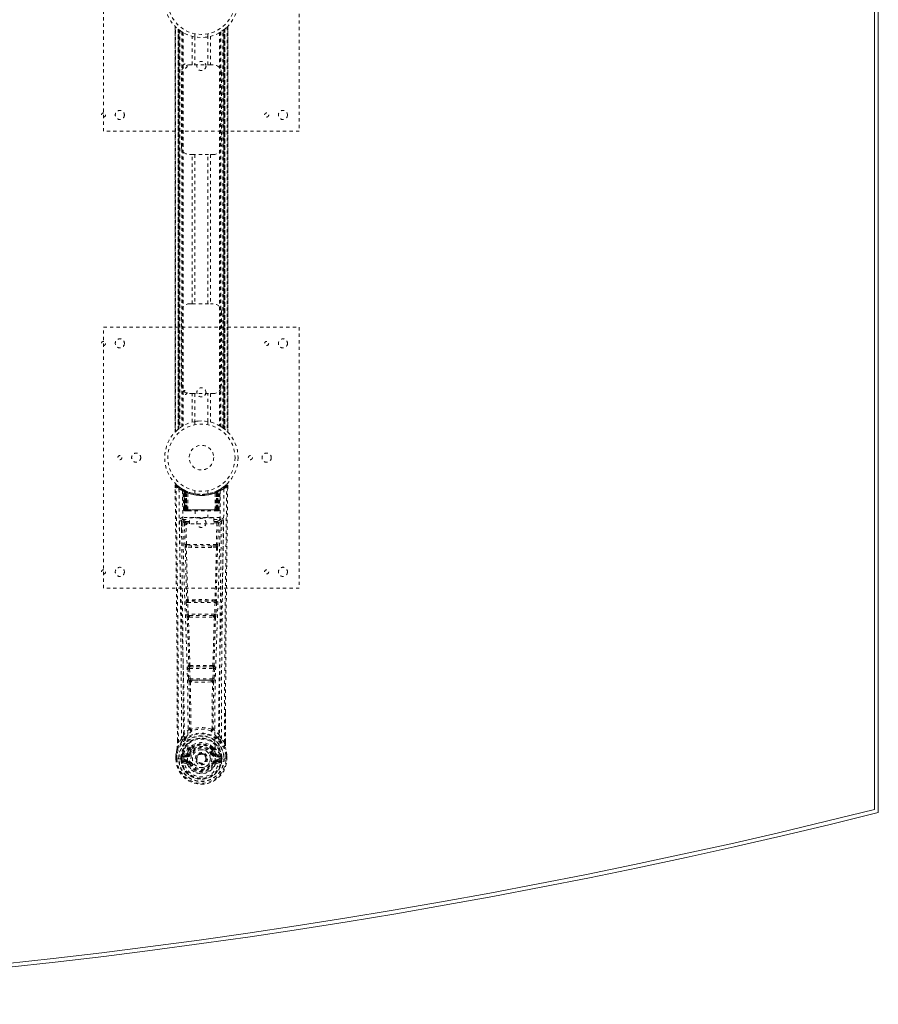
# Model space of a CAD drawing. Header units: inches. Extents: x 12.1 to 107.6, y 32.1 to 79.6.
# Tile 3 of 4: x 81.2 to 107.6, y 32.1 to 62.2. Entities that reach past the tile are written whole.
import ezdxf

# ---------------------------------------------------------------- set-up
doc = ezdxf.new("R2010")
doc.units = ezdxf.units.IN
doc.header["$MEASUREMENT"] = 0
doc.linetypes.add('SLD-Dashed', pattern=[0.075, 0.05, -0.025])
doc.linetypes.add('SLD-Solid', pattern=[0])

msp = doc.modelspace()

# ---------------------------------------------------------------- linework, layer by layer
at = {"color": 7, "linetype": 'SLD-Solid', "lineweight": 15}
for p, q in [((107.57, 73.7), (107.57, 37.95)), ((107.452, 38.042), (107.452, 73.607)), ((107.452, 73.607), (107.452, 38.042))]:
    msp.add_line(p, q, dxfattribs=at)
at = {"color": 7, "linetype": 'SLD-Dashed', "lineweight": 0}
for p, q in [((83.82, 58.825), (83.82, 66.825)), ((89.82, 66.825), (89.82, 58.825)), ((86.015, 62.04), (86.015, 49.609)), ((86.015, 49.611), (86.015, 62.039)), ((86.015, 62.039), (86.016, 62.038)), ((86.015, 62.038), (86.015, 49.611)), ((86.027, 49.623), (86.027, 62.027)), ((86.11, 61.952), (86.105, 61.956)), ((86.105, 49.693), (86.105, 61.956)), ((86.105, 61.956), (86.105, 49.693)), ((86.11, 61.952), (86.11, 49.697)), ((86.111, 61.951), (86.111, 49.698)), ((86.15, 61.921), (86.114, 61.949)), ((86.114, 49.7), (86.114, 61.949)), ((86.114, 61.949), (86.114, 49.7)), ((86.126, 49.71), (86.126, 61.94)), ((86.13, 49.713), (86.13, 61.936)), ((86.132, 61.935), (86.132, 49.714)), ((86.134, 61.933), (86.134, 49.716)), ((86.156, 61.917), (86.156, 49.733)), ((86.222, 61.872), (86.217, 61.875)), ((86.222, 61.872), (86.222, 49.777)), ((86.247, 61.857), (86.247, 49.793)), ((87.393, 61.857), (87.393, 49.793)), ((87.419, 61.872), (87.419, 49.777)), ((87.476, 49.739), (87.476, 61.911)), ((87.507, 49.716), (87.507, 61.933)), ((87.509, 49.714), (87.509, 61.935)), ((87.511, 61.936), (87.511, 49.713)), ((87.512, 61.937), (87.512, 49.712)), ((87.521, 49.705), (87.521, 61.945)), ((87.527, 61.949), (87.527, 49.7)), ((87.527, 49.7), (87.527, 61.949)), ((87.535, 61.956), (87.531, 61.952)), ((87.531, 49.697), (87.531, 61.952)), ((87.535, 61.956), (87.535, 49.693)), ((87.535, 49.693), (87.535, 61.956)), ((87.613, 62.027), (87.613, 49.623)), ((87.625, 49.609), (87.625, 62.04)), ((87.625, 62.039), (87.625, 49.611)), ((87.626, 49.611), (87.626, 62.038)), ((86.265, 61.846), (86.265, 49.803)), ((86.539, 60.86), (86.539, 61.735)), ((86.62, 61.814), (86.62, 61.717)), ((86.623, 61.717), (86.623, 60.86)), ((87.018, 60.86), (87.018, 61.717)), ((87.02, 61.717), (87.02, 61.814)), ((87.102, 61.735), (87.102, 60.86)), ((87.376, 61.846), (87.376, 49.803)), ((86.455, 60.86), (86.539, 60.86)), ((87.102, 60.86), (86.539, 60.86)), ((87.102, 60.86), (87.185, 60.86)), ((86.205, 58.36), (86.205, 60.61)), ((87.435, 60.61), (87.435, 58.36)), ((89.82, 58.825), (83.82, 58.825)), ((86.539, 58.11), (86.455, 58.11)), ((86.539, 53.54), (86.539, 58.11)), ((86.539, 58.11), (87.102, 58.11)), ((86.623, 58.11), (86.623, 53.54)), ((87.018, 53.54), (87.018, 58.11)), ((87.102, 58.11), (87.102, 53.54)), ((87.185, 58.11), (87.102, 58.11)), ((86.455, 53.54), (86.539, 53.54)), ((86.539, 53.54), (87.102, 53.54)), ((87.102, 53.54), (87.185, 53.54)), ((86.205, 51.04), (86.205, 53.29)), ((87.435, 53.29), (87.435, 51.04)), ((83.82, 44.825), (83.82, 52.825)), ((83.82, 52.825), (89.82, 52.825)), ((89.82, 52.825), (89.82, 44.825)), ((86.539, 50.79), (86.455, 50.79)), ((86.539, 49.914), (86.539, 50.79)), ((86.539, 50.79), (87.102, 50.79)), ((86.623, 50.79), (86.623, 49.932)), ((87.018, 49.932), (87.018, 50.79)), ((87.102, 50.79), (87.102, 49.914)), ((87.185, 50.79), (87.102, 50.79)), ((86.62, 49.932), (86.62, 49.836)), ((87.02, 49.836), (87.02, 49.932)), ((86.105, 49.693), (86.11, 49.697)), ((87.419, 49.777), (87.423, 49.774)), ((87.491, 49.728), (87.527, 49.7)), ((87.625, 49.611), (87.625, 49.611)), ((86.044, 47.966), (86.064, 47.989)), ((86.105, 47.953), (86.063, 47.987)), ((87.578, 47.987), (87.536, 47.954)), ((86.014, 47.966), (86.015, 47.899)), ((86.252, 47.851), (86.239, 47.859)), ((86.258, 47.846), (86.245, 47.854)), ((86.267, 47.826), (86.253, 47.834)), ((86.275, 47.229), (86.253, 47.834)), ((86.288, 47.229), (86.267, 47.826)), ((86.305, 47.822), (86.27, 47.84)), ((86.286, 47.819), (86.309, 47.225)), ((86.354, 47.78), (86.286, 47.815)), ((86.306, 47.229), (86.286, 47.815)), ((86.299, 47.825), (86.326, 47.811)), ((86.313, 47.786), (86.326, 47.811)), ((86.313, 47.786), (86.314, 47.229)), ((86.321, 47.782), (86.313, 47.786)), ((86.321, 47.782), (86.333, 47.808)), ((86.321, 47.229), (86.321, 47.782)), ((86.337, 47.806), (86.322, 47.814)), ((86.326, 47.811), (86.333, 47.808)), ((86.327, 47.779), (86.339, 47.805)), ((86.327, 47.229), (86.327, 47.779)), ((86.327, 47.779), (86.334, 47.776)), ((86.334, 47.776), (86.346, 47.802)), ((86.334, 47.776), (86.334, 47.229)), ((86.338, 47.806), (86.337, 47.806)), ((86.345, 47.771), (86.357, 47.797)), ((86.345, 47.771), (86.346, 47.229)), ((86.352, 47.768), (86.345, 47.771)), ((86.352, 47.768), (86.363, 47.794)), ((86.352, 47.229), (86.352, 47.768)), ((86.354, 47.78), (86.355, 47.78)), ((86.373, 47.229), (86.354, 47.78)), ((86.355, 47.78), (86.374, 47.229)), ((86.357, 47.797), (86.363, 47.794)), ((86.404, 47.229), (86.4, 47.75)), ((86.62, 47.814), (86.62, 47.717)), ((87.02, 47.717), (87.02, 47.814)), ((87.236, 47.229), (87.241, 47.75)), ((87.267, 47.229), (87.286, 47.78)), ((87.287, 47.78), (87.267, 47.229)), ((87.277, 47.794), (87.284, 47.797)), ((87.284, 47.797), (87.296, 47.771)), ((87.286, 47.78), (87.287, 47.78)), ((87.355, 47.815), (87.287, 47.78)), ((87.296, 47.771), (87.289, 47.768)), ((87.289, 47.768), (87.289, 47.229)), ((87.303, 47.806), (87.295, 47.802)), ((87.295, 47.802), (87.307, 47.776)), ((87.295, 47.229), (87.296, 47.771)), ((87.31, 47.809), (87.302, 47.805)), ((87.302, 47.805), (87.314, 47.779)), ((87.304, 47.806), (87.303, 47.806)), ((87.37, 47.84), (87.304, 47.806)), ((87.307, 47.776), (87.314, 47.779)), ((87.307, 47.229), (87.307, 47.776)), ((87.308, 47.808), (87.315, 47.811)), ((87.314, 47.779), (87.314, 47.229)), ((87.315, 47.811), (87.324, 47.816)), ((87.315, 47.811), (87.328, 47.786)), ((87.328, 47.786), (87.32, 47.782)), ((87.32, 47.782), (87.32, 47.229)), ((87.327, 47.229), (87.328, 47.786)), ((87.332, 47.225), (87.355, 47.819)), ((87.335, 47.229), (87.355, 47.815)), ((87.353, 47.229), (87.374, 47.826)), ((87.366, 47.229), (87.387, 47.834)), ((87.387, 47.834), (87.374, 47.826)), ((87.402, 47.859), (87.389, 47.851)), ((87.627, 47.966), (87.597, 47.966)), ((87.625, 47.903), (87.625, 47.966)), ((87.626, 47.899), (87.627, 47.966)), ((87.626, 47.899), (87.627, 47.966)), ((86.275, 47.229), (86.288, 47.229)), ((86.314, 47.229), (86.275, 47.229)), ((86.288, 47.229), (86.327, 47.229)), ((86.306, 47.229), (86.373, 47.229)), ((86.314, 47.229), (86.321, 47.229)), ((86.314, 47.2), (86.321, 47.2)), ((86.318, 47.2), (86.328, 47.2)), ((87.32, 47.229), (86.321, 47.229)), ((86.334, 47.229), (86.327, 47.229)), ((86.328, 47.2), (86.334, 47.2)), ((86.334, 47.229), (87.307, 47.229)), ((86.336, 47.2), (86.39, 47.2)), ((86.346, 47.229), (86.352, 47.229)), ((86.346, 47.2), (86.352, 47.2)), ((87.289, 47.229), (86.352, 47.229)), ((86.39, 47.2), (86.352, 47.2)), ((86.374, 47.229), (86.373, 47.229)), ((86.374, 47.229), (86.404, 47.229)), ((86.404, 47.229), (87.236, 47.229)), ((86.404, 47.2), (86.412, 47.2)), ((86.412, 47.2), (87.229, 47.2)), ((86.625, 47.2), (86.625, 46.977)), ((87.015, 46.977), (87.015, 47.2)), ((87.229, 47.2), (87.237, 47.2)), ((87.236, 47.229), (87.267, 47.229)), ((87.251, 47.2), (87.305, 47.2)), ((87.289, 47.2), (87.251, 47.2)), ((87.267, 47.229), (87.267, 47.229)), ((87.267, 47.229), (87.335, 47.229)), ((87.289, 47.229), (87.295, 47.229)), ((87.289, 47.2), (87.295, 47.2)), ((87.314, 47.229), (87.307, 47.229)), ((87.307, 47.2), (87.313, 47.2)), ((87.313, 47.2), (87.323, 47.2)), ((87.314, 47.229), (87.353, 47.229)), ((87.319, 47.2), (87.327, 47.2)), ((87.32, 47.229), (87.327, 47.229)), ((87.366, 47.229), (87.327, 47.229)), ((87.353, 47.229), (87.366, 47.229)), ((86.209, 46.893), (86.208, 46.885)), ((86.208, 46.882), (86.212, 46.595)), ((86.253, 46.991), (86.253, 46.93)), ((87.388, 46.991), (86.253, 46.991)), ((86.253, 46.93), (86.45, 46.93)), ((86.302, 46.827), (86.317, 46.166)), ((86.346, 46.873), (86.346, 46.828)), ((86.45, 46.873), (86.346, 46.873)), ((86.362, 46.167), (86.346, 46.828)), ((86.45, 46.828), (86.346, 46.828)), ((86.45, 46.797), (86.45, 46.977)), ((86.45, 46.977), (87.2, 46.977)), ((87.2, 46.797), (86.45, 46.797)), ((87.2, 46.977), (87.2, 46.797)), ((87.2, 46.93), (87.388, 46.93)), ((87.294, 46.873), (87.2, 46.873)), ((87.294, 46.828), (87.2, 46.828)), ((87.294, 46.828), (87.279, 46.167)), ((87.294, 46.873), (87.294, 46.828)), ((87.339, 46.827), (87.324, 46.166)), ((87.388, 46.93), (87.388, 46.991)), ((87.429, 46.595), (87.433, 46.882)), ((87.433, 46.885), (87.432, 46.893)), ((87.279, 46.167), (86.362, 46.167)), ((86.516, 46.076), (86.359, 46.082)), ((86.523, 46.124), (86.37, 46.126)), ((87.118, 46.124), (86.523, 46.124)), ((87.271, 46.126), (87.118, 46.124)), ((87.282, 46.082), (87.125, 46.076)), ((89.82, 44.825), (83.82, 44.825)), ((86.355, 44.382), (86.372, 44.03)), ((86.37, 44.476), (86.362, 44.472)), ((86.4, 44.385), (87.241, 44.385)), ((86.417, 44.032), (86.4, 44.385)), ((86.406, 44.429), (86.414, 44.433)), ((87.235, 44.429), (86.406, 44.429)), ((87.241, 44.385), (87.224, 44.032)), ((87.227, 44.433), (87.235, 44.429)), ((87.286, 44.382), (87.269, 44.03)), ((87.279, 44.472), (87.271, 44.476)), ((87.224, 44.032), (86.417, 44.032)), ((86.422, 43.936), (86.455, 43.936)), ((86.464, 43.987), (86.432, 43.987)), ((86.464, 43.987), (87.177, 43.987)), ((87.177, 43.987), (87.209, 43.987)), ((87.186, 43.936), (87.219, 43.936)), ((86.41, 42.365), (86.427, 42.047)), ((86.434, 42.459), (86.419, 42.454)), ((86.455, 42.367), (87.186, 42.367)), ((86.471, 42.05), (86.455, 42.367)), ((86.464, 42.412), (86.478, 42.416)), ((87.177, 42.412), (86.464, 42.412)), ((87.163, 42.416), (87.177, 42.412)), ((87.186, 42.367), (87.17, 42.05)), ((87.207, 42.459), (87.221, 42.454)), ((87.231, 42.365), (87.214, 42.047)), ((87.17, 42.05), (86.471, 42.05)), ((86.481, 41.952), (86.521, 41.951)), ((86.529, 42.005), (86.49, 42.005)), ((86.529, 42.005), (87.112, 42.005)), ((87.151, 42.005), (87.112, 42.005)), ((87.12, 41.951), (87.16, 41.952)), ((87.557, 41.017), (87.557, 40.093)), ((87.558, 40.092), (87.561, 41.016)), ((86.493, 40.511), (86.493, 40.511)), ((87.148, 40.511), (87.148, 40.511)), ((86.083, 40.092), (86.083, 40.146)), ((86.084, 40.146), (86.084, 40.093)), ((86.209, 40.209), (86.113, 40.094)), ((87.528, 40.094), (87.432, 40.209)), ((86.452, 39.907), (86.452, 39.889)), ((86.46, 39.936), (86.471, 39.953)), ((86.476, 39.901), (86.475, 39.883)), ((87.165, 39.883), (87.165, 39.901)), ((87.169, 39.953), (87.181, 39.936)), ((87.189, 39.907), (87.189, 39.889)), ((86.041, 39.712), (86.041, 39.707)), ((86.041, 39.591), (86.041, 39.707)), ((86.041, 39.591), (86.045, 39.591)), ((86.042, 39.707), (86.042, 39.59)), ((86.045, 39.591), (86.098, 39.592)), ((86.07, 39.707), (86.07, 39.593)), ((86.098, 39.592), (86.121, 39.592)), ((86.121, 39.592), (86.279, 39.592)), ((86.222, 39.663), (86.192, 39.665)), ((86.192, 39.665), (86.192, 39.665)), ((86.192, 39.594), (86.192, 39.665)), ((86.192, 39.594), (86.222, 39.594)), ((86.192, 39.594), (86.192, 39.594)), ((86.222, 39.664), (86.227, 39.683)), ((86.222, 39.663), (86.222, 39.594)), ((86.227, 39.594), (86.222, 39.594)), ((86.227, 39.683), (86.227, 39.673)), ((86.227, 39.673), (86.227, 39.594)), ((86.237, 39.714), (86.233, 39.709)), ((86.237, 39.714), (86.248, 39.725)), ((86.362, 39.746), (86.248, 39.725)), ((86.248, 39.725), (86.248, 39.725)), ((86.248, 39.725), (86.248, 39.725)), ((86.262, 39.692), (86.392, 39.717)), ((86.262, 39.692), (86.262, 39.662)), ((86.392, 39.692), (86.262, 39.692)), ((86.392, 39.662), (86.262, 39.662)), ((86.275, 39.54), (86.275, 39.51)), ((86.275, 39.54), (86.392, 39.54)), ((86.392, 39.717), (86.392, 39.692)), ((86.392, 39.662), (86.392, 39.692)), ((86.392, 39.54), (86.392, 39.51)), ((86.397, 39.554), (86.397, 39.556)), ((86.447, 39.758), (86.474, 39.746)), ((86.664, 39.601), (86.665, 39.616)), ((86.664, 39.593), (86.664, 39.601)), ((87.167, 39.746), (87.194, 39.758)), ((87.244, 39.556), (87.244, 39.554)), ((87.249, 39.717), (87.379, 39.692)), ((87.249, 39.717), (87.249, 39.692)), ((87.379, 39.692), (87.249, 39.692)), ((87.249, 39.662), (87.249, 39.692)), ((87.379, 39.662), (87.249, 39.662)), ((87.249, 39.54), (87.249, 39.51)), ((87.249, 39.54), (87.366, 39.54)), ((87.393, 39.725), (87.279, 39.746)), ((87.362, 39.592), (87.52, 39.592)), ((87.366, 39.51), (87.366, 39.54)), ((87.379, 39.662), (87.379, 39.692)), ((87.393, 39.725), (87.403, 39.714)), ((87.404, 39.714), (87.403, 39.714)), ((87.404, 39.714), (87.403, 39.714)), ((87.407, 39.709), (87.404, 39.714)), ((87.414, 39.683), (87.414, 39.673)), ((87.419, 39.664), (87.414, 39.683)), ((87.414, 39.673), (87.414, 39.594)), ((87.414, 39.594), (87.419, 39.594)), ((87.449, 39.665), (87.419, 39.663)), ((87.419, 39.594), (87.419, 39.663)), ((87.449, 39.665), (87.449, 39.594)), ((87.449, 39.665), (87.449, 39.665)), ((87.52, 39.592), (87.543, 39.592)), ((87.543, 39.592), (87.596, 39.591)), ((87.57, 39.593), (87.57, 39.707)), ((87.596, 39.591), (87.6, 39.591)), ((87.599, 39.59), (87.599, 39.707)), ((87.6, 39.707), (87.6, 39.712)), ((87.6, 39.591), (87.6, 39.707)), ((86.245, 39.474), (86.364, 39.45)), ((86.392, 39.489), (86.275, 39.51)), ((86.275, 39.51), (86.392, 39.51)), ((86.392, 39.489), (86.392, 39.51)), ((86.452, 39.446), (86.448, 39.453)), ((86.474, 39.455), (86.452, 39.446)), ((87.189, 39.446), (87.167, 39.455)), ((87.189, 39.446), (87.244, 39.423)), ((87.366, 39.51), (87.249, 39.489)), ((87.249, 39.489), (87.249, 39.51)), ((87.249, 39.51), (87.366, 39.51)), ((87.277, 39.45), (87.396, 39.474))]:
    msp.add_line(p, q, dxfattribs=at)
at = {"color": 7, "linetype": 'SLD-Dashed', "lineweight": 0, "flags": 128}
for points in [[(86.126, 61.94), (86.115, 61.948), (86.11, 61.953)], [(86.627, 61.717), (86.624, 61.717), (86.623, 61.717)], [(87.018, 61.717), (87.007, 61.715), (87, 61.714)], [(86.623, 49.932), (86.622, 49.932), (86.639, 49.935), (86.677, 49.941), (86.732, 49.946), (86.796, 49.949), (86.82, 49.95)], [(86.623, 49.932), (86.634, 49.934), (86.659, 49.938)], [(87.014, 49.933), (87.016, 49.933), (87.018, 49.932)], [(86.11, 49.697), (86.116, 49.702), (86.126, 49.71)], [(86.062, 47.986), (86.055, 47.99), (86.047, 47.992), (86.039, 47.993), (86.031, 47.991), (86.024, 47.988), (86.019, 47.983), (86.015, 47.976), (86.014, 47.969)], [(87.577, 47.989), (87.544, 47.96), (87.536, 47.954)], [(87.624, 47.966), (87.622, 47.974), (87.619, 47.981), (87.614, 47.988), (87.607, 47.993), (87.6, 47.996), (87.593, 47.996), (87.585, 47.994), (87.579, 47.99)], [(86.083, 40.146), (86.075, 42.715), (86.047, 45.34), (86.014, 47.966)], [(86.014, 47.966), (86.014, 47.966), (86.016, 47.966), (86.023, 47.966), (86.032, 47.966), (86.038, 47.966), (86.044, 47.966)], [(86.113, 40.094), (86.111, 41.558), (86.102, 43.031), (86.088, 44.479), (86.085, 44.726), (86.082, 44.984), (86.079, 45.199), (86.076, 45.428), (86.073, 45.678), (86.07, 45.95), (86.067, 46.167), (86.064, 46.43), (86.059, 46.754), (86.057, 46.964), (86.053, 47.223), (86.05, 47.485), (86.047, 47.733), (86.044, 47.966)], [(86.133, 47.872), (86.14, 46.825), (86.159, 45.78), (86.189, 44.738), (86.224, 43.7), (86.258, 42.666), (86.283, 41.637), (86.292, 40.612), (86.279, 39.592)], [(86.269, 47.841), (86.23, 47.864), (86.181, 47.897)], [(86.242, 47.817), (86.25, 46.772), (86.272, 45.729), (86.303, 44.689), (86.341, 43.654), (86.377, 42.622), (86.403, 41.596), (86.411, 40.574), (86.397, 39.557)], [(86.247, 47.851), (86.254, 47.84), (86.258, 47.827)], [(86.284, 47.823), (86.285, 47.817), (86.285, 47.815)], [(87.399, 47.817), (87.39, 46.772), (87.369, 45.729), (87.337, 44.69), (87.3, 43.654), (87.264, 42.623), (87.237, 41.596), (87.229, 40.574), (87.244, 39.557)], [(87.289, 47.768), (87.285, 47.778), (87.281, 47.786), (87.278, 47.792), (87.277, 47.794)], [(87.32, 47.782), (87.315, 47.792), (87.311, 47.8), (87.308, 47.806), (87.308, 47.808)], [(87.508, 47.872), (87.501, 46.825), (87.481, 45.78), (87.452, 44.738), (87.417, 43.7), (87.383, 42.666), (87.357, 41.637), (87.349, 40.612), (87.361, 39.592)], [(87.46, 47.897), (87.411, 47.864), (87.366, 47.839)], [(87.528, 40.094), (87.53, 41.559), (87.539, 43.031), (87.553, 44.479), (87.556, 44.7), (87.558, 44.929), (87.561, 45.133), (87.563, 45.331), (87.566, 45.547), (87.568, 45.697), (87.57, 45.854), (87.572, 46.01), (87.573, 46.128), (87.575, 46.267), (87.577, 46.43), (87.582, 46.762), (87.584, 46.966), (87.587, 47.221), (87.591, 47.482), (87.594, 47.731), (87.597, 47.966)], [(87.561, 41.016), (87.566, 42.715), (87.593, 45.34), (87.626, 47.899)], [(86.346, 47.229), (86.338, 47.229), (86.33, 47.229), (86.323, 47.229), (86.317, 47.229), (86.312, 47.229), (86.308, 47.229), (86.306, 47.229), (86.306, 47.229)], [(86.306, 47.229), (86.307, 47.222), (86.308, 47.22)], [(86.336, 47.2), (86.336, 47.2), (86.338, 47.2)], [(87.335, 47.229), (87.334, 47.229), (87.332, 47.229), (87.329, 47.229), (87.324, 47.229), (87.318, 47.229), (87.311, 47.229), (87.303, 47.229), (87.295, 47.229)], [(86.148, 46.884), (86.149, 46.749), (86.152, 46.576), (86.154, 46.368), (86.158, 46.122), (86.161, 45.873), (86.164, 45.654), (86.166, 45.5), (86.168, 45.363), (86.169, 45.241), (86.171, 45.086), (86.173, 44.923), (86.175, 44.766), (86.185, 43.953), (86.194, 43.135), (86.202, 42.162), (86.207, 41.173), (86.209, 40.209)], [(86.208, 46.885), (86.232, 46.856), (86.302, 46.827)], [(86.346, 46.873), (86.277, 46.902), (86.253, 46.93)], [(86.346, 46.828), (86.33, 46.828), (86.316, 46.828), (86.306, 46.828), (86.302, 46.827)], [(87.388, 46.93), (87.364, 46.902), (87.294, 46.873)], [(87.339, 46.827), (87.334, 46.828), (87.324, 46.828), (87.31, 46.828), (87.294, 46.828)], [(87.339, 46.827), (87.409, 46.856), (87.433, 46.885)], [(87.432, 40.209), (87.432, 40.729), (87.434, 41.262), (87.437, 41.808), (87.44, 42.322), (87.444, 42.852), (87.45, 43.404), (87.455, 43.893), (87.458, 44.151), (87.461, 44.424), (87.465, 44.712), (87.469, 45.016), (87.472, 45.292), (87.475, 45.532), (87.478, 45.724), (87.481, 45.938), (87.484, 46.18), (87.487, 46.405), (87.489, 46.597), (87.491, 46.757), (87.493, 46.884)], [(86.362, 46.167), (86.347, 46.167), (86.332, 46.166), (86.322, 46.166), (86.317, 46.166)], [(87.324, 46.166), (87.319, 46.166), (87.309, 46.166), (87.294, 46.167), (87.279, 46.167)], [(86.326, 46.084), (86.345, 45.279), (86.37, 44.476)], [(86.404, 44.472), (86.379, 45.276), (86.359, 46.082)], [(87.125, 46.076), (86.82, 46.076), (86.516, 46.076)], [(87.118, 46.124), (86.82, 46.124), (86.523, 46.124)], [(87.282, 46.082), (87.262, 45.276), (87.237, 44.472)], [(87.315, 46.084), (87.295, 45.279), (87.271, 44.476)], [(86.4, 44.385), (86.385, 44.384), (86.37, 44.383), (86.36, 44.383), (86.355, 44.382)], [(87.286, 44.382), (87.281, 44.383), (87.271, 44.383), (87.256, 44.384), (87.241, 44.385)], [(86.417, 44.032), (86.402, 44.031), (86.387, 44.03), (86.377, 44.03), (86.372, 44.03)], [(86.372, 44.03), (86.375, 43.998), (86.375, 43.995)], [(86.387, 43.94), (86.412, 43.198), (86.434, 42.459)], [(86.469, 42.453), (86.447, 43.194), (86.422, 43.936)], [(87.219, 43.936), (87.194, 43.194), (87.172, 42.453)], [(87.253, 43.94), (87.229, 43.198), (87.207, 42.459)], [(87.269, 44.03), (87.264, 44.03), (87.254, 44.03), (87.239, 44.031), (87.224, 44.032)], [(87.269, 44.03), (87.266, 43.998), (87.266, 43.995)], [(86.455, 42.367), (86.44, 42.366), (86.426, 42.365), (86.415, 42.365), (86.41, 42.365)], [(86.455, 42.367), (86.454, 42.376), (86.454, 42.384), (86.454, 42.391), (86.455, 42.398), (86.459, 42.408), (86.464, 42.412)], [(87.177, 42.412), (87.182, 42.408), (87.185, 42.398), (87.186, 42.391), (87.187, 42.384), (87.187, 42.376), (87.186, 42.367)], [(87.231, 42.365), (87.226, 42.365), (87.215, 42.365), (87.201, 42.366), (87.186, 42.367)], [(86.471, 42.05), (86.456, 42.049), (86.442, 42.048), (86.432, 42.048), (86.427, 42.047)], [(86.445, 41.958), (86.456, 41.237), (86.457, 40.519)], [(86.481, 41.952), (86.492, 41.23), (86.493, 40.511)], [(87.12, 41.951), (86.82, 41.95), (86.521, 41.951)], [(87.112, 42.005), (86.82, 42.003), (86.529, 42.005)], [(87.148, 40.511), (87.149, 41.23), (87.16, 41.952)], [(87.151, 42.005), (87.152, 42.005), (87.154, 42.007), (87.157, 42.01), (87.163, 42.019), (87.167, 42.033), (87.17, 42.05)], [(87.214, 42.047), (87.209, 42.048), (87.199, 42.048), (87.185, 42.049), (87.17, 42.05)], [(87.195, 41.958), (87.185, 41.237), (87.184, 40.519)], [(86.455, 40.511), (86.354, 40.423), (86.268, 40.322)], [(86.455, 40.511), (86.457, 40.5), (86.461, 40.492), (86.468, 40.485), (86.475, 40.482), (86.483, 40.482), (86.491, 40.485), (86.498, 40.491), (86.503, 40.5)], [(87.138, 40.5), (87.143, 40.491), (87.15, 40.485), (87.158, 40.482), (87.166, 40.482), (87.173, 40.485), (87.18, 40.492), (87.184, 40.5), (87.186, 40.511)], [(87.373, 40.322), (87.286, 40.423), (87.186, 40.511)], [(86.251, 40.17), (86.15, 40.046), (86.071, 39.892)], [(86.361, 40.273), (86.356, 40.267), (86.346, 40.258)], [(87.295, 40.258), (87.285, 40.267), (87.28, 40.273)], [(87.39, 40.17), (87.49, 40.046), (87.569, 39.892)], [(86.071, 39.892), (86.054, 39.812), (86.041, 39.712)], [(86.041, 39.707), (86.054, 39.804), (86.07, 39.881)], [(86.071, 39.892), (86.07, 39.887), (86.07, 39.881)], [(86.113, 40.094), (86.107, 40.094), (86.101, 40.094), (86.095, 40.093), (86.09, 40.093), (86.086, 40.093), (86.084, 40.093), (86.083, 40.092), (86.083, 40.092)], [(86.452, 39.889), (86.419, 39.836), (86.39, 39.768)], [(86.504, 39.87), (86.474, 39.821), (86.447, 39.758)], [(86.603, 40.04), (86.546, 40.011), (86.471, 39.953)], [(87.169, 39.953), (87.095, 40.011), (87.038, 40.04)], [(87.194, 39.758), (87.167, 39.821), (87.137, 39.87)], [(87.189, 39.889), (87.221, 39.836), (87.251, 39.768)], [(87.558, 40.092), (87.558, 40.092), (87.557, 40.093), (87.555, 40.093), (87.551, 40.093), (87.546, 40.093), (87.54, 40.094), (87.534, 40.094), (87.528, 40.094)], [(87.571, 39.881), (87.571, 39.887), (87.569, 39.892)], [(87.6, 39.712), (87.588, 39.802), (87.569, 39.892)], [(87.6, 39.707), (87.587, 39.804), (87.571, 39.881)], [(86.041, 39.712), (86.042, 39.711), (86.044, 39.711), (86.047, 39.711), (86.05, 39.71), (86.055, 39.71), (86.06, 39.709), (86.065, 39.708), (86.07, 39.707)], [(86.041, 39.707), (86.041, 39.707), (86.042, 39.707), (86.044, 39.707), (86.048, 39.707), (86.052, 39.707), (86.058, 39.707), (86.064, 39.707), (86.07, 39.707)], [(86.07, 39.593), (86.064, 39.593), (86.058, 39.593), (86.052, 39.592), (86.048, 39.592), (86.044, 39.592), (86.042, 39.592), (86.041, 39.591), (86.041, 39.591)], [(86.222, 39.663), (86.222, 39.664), (86.222, 39.664)], [(86.262, 39.662), (86.243, 39.665), (86.227, 39.673)], [(86.232, 39.522), (86.252, 39.535), (86.275, 39.54)], [(86.39, 39.768), (86.376, 39.751), (86.362, 39.746)], [(87.244, 39.554), (87.238, 39.478), (87.215, 39.403), (87.176, 39.334), (87.122, 39.274), (87.057, 39.226), (86.983, 39.19), (86.903, 39.168), (86.82, 39.16), (86.738, 39.168), (86.658, 39.19), (86.584, 39.226), (86.519, 39.274), (86.465, 39.334), (86.426, 39.403), (86.403, 39.478), (86.397, 39.554)], [(86.501, 39.735), (86.496, 39.737), (86.491, 39.739), (86.486, 39.741), (86.482, 39.743), (86.479, 39.744), (86.476, 39.745), (86.474, 39.746), (86.474, 39.746)], [(87.139, 39.735), (87.145, 39.737), (87.15, 39.739), (87.155, 39.741), (87.159, 39.743), (87.162, 39.744), (87.165, 39.745), (87.166, 39.746), (87.167, 39.746)], [(87.251, 39.768), (87.265, 39.751), (87.279, 39.746)], [(87.366, 39.54), (87.389, 39.535), (87.409, 39.522)], [(87.414, 39.673), (87.397, 39.665), (87.379, 39.662)], [(87.419, 39.664), (87.419, 39.663), (87.419, 39.663)], [(87.6, 39.712), (87.599, 39.711), (87.597, 39.711), (87.594, 39.711), (87.59, 39.71), (87.586, 39.71), (87.581, 39.709), (87.576, 39.708), (87.57, 39.707)], [(87.57, 39.707), (87.577, 39.707), (87.583, 39.707), (87.588, 39.707), (87.593, 39.707), (87.597, 39.707), (87.599, 39.707), (87.6, 39.707), (87.6, 39.707)], [(87.6, 39.591), (87.6, 39.591), (87.599, 39.591), (87.597, 39.592), (87.593, 39.592), (87.588, 39.592), (87.583, 39.593), (87.577, 39.593), (87.57, 39.593)], [(86.501, 39.467), (86.496, 39.465), (86.491, 39.462), (86.486, 39.46), (86.482, 39.459), (86.479, 39.457), (86.476, 39.456), (86.474, 39.455), (86.474, 39.455)], [(87.139, 39.467), (87.145, 39.465), (87.15, 39.462), (87.155, 39.46), (87.159, 39.459), (87.162, 39.457), (87.165, 39.456), (87.166, 39.455), (87.167, 39.455)], [(87.199, 39.462), (87.193, 39.454), (87.189, 39.446)], [(87.249, 39.489), (87.212, 39.475), (87.199, 39.462)]]:
    msp.add_lwpolyline(points, dxfattribs=at)
at = {"color": 7, "linetype": 'SLD-Dashed', "lineweight": 0}
for centre, radius in [((86.82, 62.825), 1.125), ((86.82, 62.825), 1.03), ((86.82, 60.825), 0.141), ((86.32, 60.825), 0.0625), ((84.32, 59.325), 0.14), ((89.32, 59.325), 0.14), ((83.82, 59.325), 0.0625), ((88.82, 59.325), 0.0625), ((83.82, 52.325), 0.0625), ((84.32, 52.325), 0.14), ((88.82, 52.325), 0.0625), ((89.32, 52.325), 0.14), ((86.32, 50.825), 0.0625), ((86.82, 50.825), 0.141), ((86.82, 48.825), 1.125), ((86.82, 48.825), 1.03), ((86.82, 48.825), 0.376), ((84.32, 48.825), 0.0625), ((84.82, 48.825), 0.14), ((88.32, 48.825), 0.0625), ((88.82, 48.825), 0.141), ((86.32, 46.825), 0.0625), ((86.82, 46.825), 0.141), ((83.82, 45.325), 0.0625), ((84.32, 45.325), 0.14), ((88.82, 45.325), 0.0625), ((89.32, 45.325), 0.14), ((86.82, 39.601), 0.7), ((86.82, 39.601), 0.69), ((86.82, 39.601), 0.623), ((86.82, 39.601), 0.32), ((86.82, 39.601), 0.275), ((86.82, 39.601), 0.188), ((86.82, 39.601), 0.156), ((86.82, 39.601), 0.142), ((86.82, 39.601), 0.14), ((86.82, 39.601), 0.138)]:
    msp.add_circle(centre, radius, dxfattribs=at)
for centre, radius, start, end in [((86.925, 62.928), 1.272, 224.3585, 225.13), ((86.841, 62.851), 1.158, 231.1296, 232.3884), ((86.821, 62.825), 1.125, 232.2651, 239.3827), ((86.819, 62.822), 1.122, 237.8602, 240.4276), ((86.819, 62.827), 1.128, 299.5797, 302.1325), ((86.84, 62.8), 1.094, 307.5779, 308.9106), ((86.843, 62.8), 1.092, 307.6138, 315.7632), ((86.825, 62.819), 1.118, 307.9195, 309.4702), ((86.455, 60.61), 0.25, 90, 180), ((87.185, 60.61), 0.25, 0, 90), ((86.455, 58.36), 0.25, 180, 270), ((87.185, 58.36), 0.25, 270, 0), ((86.455, 53.29), 0.25, 90, 180), ((87.185, 53.29), 0.25, 0, 90), ((86.455, 51.04), 0.25, 180, 270), ((87.185, 51.04), 0.25, 270, 0), ((86.819, 48.826), 1.123, 119.574, 122.1379), ((86.819, 48.823), 1.127, 57.8669, 60.4212), ((86.821, 48.825), 1.125, 52.2626, 59.3846), ((86.799, 48.849), 1.093, 127.6191, 135.7574), ((86.851, 48.785), 1.175, 127.619, 128.8598), ((86.854, 48.867), 1.071, 51.0766, 52.438), ((86.855, 48.859), 1.076, 44.2858, 45.1979), ((86.044, 47.966), 0.03, 47.8633, 180.7215), ((86.818, 48.822), 1.124, 227.909, 235.3617), ((86.825, 48.819), 1.12, 304.6268, 312.0887), ((87.597, 47.966), 0.03, 359.2819, 132.1353), ((87.526, 47.923), 0.0831, 31.846, 52.6089), ((86.823, 48.87), 1.213, 228.1749, 235.3209), ((86.82, 48.825), 1.158, 227.8706, 312.1289), ((86.163, 47.872), 0.03, 55.9381, 179.8236), ((86.808, 49.064), 1.37, 240.4508, 245.5696), ((86.821, 48.825), 1.128, 235.3535, 240.4876), ((86.224, 47.833), 0.03, 1.9788, 58.9556), ((86.79, 48.773), 1.068, 238.9315, 239.8634), ((86.204, 47.797), 0.0714, 31.6419, 58.9224), ((86.283, 47.804), 0.0429, 114.1681, 163.0275), ((86.82, 48.856), 1.19, 240.8883, 299.1117), ((86.237, 47.825), 0.0299, 1.9015, 59.7265), ((86.821, 48.826), 1.129, 239.7429, 244.7228), ((86.831, 48.846), 1.153, 239.9611, 244.0343), ((86.802, 48.449), 0.823, 228.2682, 233.6297), ((86.82, 48.825), 1.127, 240.4888, 299.5112), ((86.799, 48.442), 0.814, 229.1493, 234.4941), ((86.256, 47.814), 0.03, 16.8865, 61.2765), ((86.256, 47.814), 0.0299, 1.8043, 60.7706), ((86.826, 48.835), 1.139, 240.8303, 245.7098), ((86.8, 48.437), 0.807, 230.3889, 235.68), ((86.82, 48.824), 1.155, 244.3786, 295.6214), ((86.82, 48.823), 1.155, 245.0794, 294.9206), ((86.324, 47.779), 0.0297, 1.4732, 64.522), ((86.325, 47.779), 0.0297, 1.4841, 64.5696), ((86.82, 48.824), 1.155, 246.0603, 293.9397), ((86.775, 48.375), 0.729, 234.782, 238.9997), ((86.37, 47.768), 0.0346, 328.9869, 15.139), ((86.82, 48.788), 1.12, 247.9468, 292.0532), ((87.27, 47.768), 0.0346, 164.8536, 211.0107), ((86.866, 48.375), 0.729, 300.9986, 305.2171), ((86.821, 48.823), 1.126, 294.2605, 299.1993), ((87.315, 47.779), 0.0297, 115.4311, 178.5224), ((87.316, 47.779), 0.0297, 115.4806, 178.5219), ((86.841, 48.437), 0.806, 304.3195, 309.6138), ((86.846, 48.436), 0.807, 305.4833, 310.8755), ((87.371, 47.683), 0.138, 89.419, 113.4574), ((86.839, 48.449), 0.824, 306.3718, 311.7324), ((87.385, 47.814), 0.0299, 119.2286, 178.1887), ((87.383, 47.816), 0.0273, 117.6489, 182.3011), ((86.832, 48.806), 1.106, 298.6379, 300.2597), ((87.404, 47.825), 0.0299, 120.2746, 178.0894), ((86.821, 48.824), 1.126, 299.5078, 304.6511), ((87.358, 47.804), 0.0429, 16.9836, 65.8264), ((87.417, 47.833), 0.03, 121.0511, 178.0064), ((86.833, 49.063), 1.369, 294.4295, 299.5511), ((87.478, 47.872), 0.03, 0.1681, 124.0702), ((86.82, 48.867), 1.21, 304.671, 311.8369), ((86.305, 47.23), 0.03, 181.9942, 269.9952), ((86.335, 47.272), 0.0742, 215.9503, 253.2589), ((86.318, 47.23), 0.03, 181.9663, 269.9738), ((86.332, 47.367), 0.166, 259.5925, 268.3497), ((86.336, 47.23), 0.03, 181.9327, 269.9355), ((86.734, 47.222), 0.413, 179.0176, 183.0348), ((86.907, 47.222), 0.58, 179.3772, 182.0467), ((86.758, 47.222), 0.425, 179.0404, 182.9469), ((86.791, 47.222), 0.446, 179.0944, 182.8187), ((86.797, 47.222), 0.445, 179.0839, 182.8106), ((86.403, 47.23), 0.0299, 181.8008, 269.8108), ((86.404, 47.23), 0.0299, 181.7963, 269.8152), ((86.439, 47.222), 0.0354, 169.2844, 219.1942), ((87.2, 47.222), 0.0369, 321.8677, 9.6537), ((87.237, 47.23), 0.0299, 270.1892, 358.1992), ((87.238, 47.23), 0.0299, 270.1893, 358.2037), ((86.844, 47.222), 0.446, 357.1813, 0.9056), ((86.851, 47.222), 0.444, 357.1768, 0.9102), ((87.3, 47.235), 0.0356, 262.0644, 350.2959), ((87.305, 47.23), 0.03, 270.062, 358.0698), ((86.881, 47.222), 0.426, 357.0577, 0.955), ((86.72, 47.223), 0.593, 357.9839, 0.5922), ((87.309, 47.365), 0.163, 271.6997, 280.6275), ((86.908, 47.222), 0.412, 356.9653, 0.9917), ((87.323, 47.23), 0.03, 270.0288, 358.0312), ((87.305, 47.272), 0.0742, 286.7356, 324.052), ((87.336, 47.23), 0.03, 270.0048, 358.0058), ((86.253, 46.886), 0.105, 90.0035, 180.7382), ((86.184, 45.287), 1.598, 89.134, 91.2851), ((-413.256, 39.004), 499.525, 0.15119, 0.90395), ((86.251, 46.888), 0.0423, 88.0367, 173.4296), ((86.347, 46.828), 0.0451, 90.4304, 180.9026), ((87.294, 46.828), 0.0451, 359.0386, 89.5667), ((586.885, 39.004), 499.514, 179.09606, 179.84884), ((87.388, 46.886), 0.105, 359.2618, 89.9952), ((87.39, 46.888), 0.0423, 6.5635, 91.9671), ((87.457, 45.282), 1.603, 88.7191, 90.8641), ((86.718, 46.167), 0.401, 180.0761, 191.8385), ((86.467, 46.167), 0.105, 179.6302, 202.4767), ((87.174, 46.167), 0.105, 337.5276, 0.3654), ((86.922, 46.167), 0.401, 348.1482, 359.9208), ((86.371, 46.081), 0.0456, 91.7532, 175.826), ((86.352, 46.223), 0.141, 259.4747, 273.049), ((86.468, 46.079), 0.109, 154.2036, 178.3509), ((86.604, 46.087), 0.0889, 155.6062, 187.6333), ((87.037, 46.087), 0.0889, 352.3724, 24.3881), ((87.171, 46.079), 0.111, 1.7794, 25.6669), ((87.27, 46.081), 0.0456, 4.1696, 88.2482), ((87.289, 46.221), 0.139, 266.8567, 280.6161), ((86.562, 44.413), 0.209, 163.5059, 188.4144), ((86.407, 44.475), 0.0451, 182.9179, 269.4055), ((86.415, 44.478), 0.0451, 182.9875, 269.3796), ((86.396, 44.563), 0.091, 253.0032, 274.839), ((86.454, 44.4), 0.0564, 148.2468, 195.7318), ((86.82, 7.837), 36.637, 89.3487, 90.6512), ((86.459, 44.465), 0.055, 173.1648, 216.3307), ((86.82, 11.621), 32.814, 89.2909, 90.7091), ((87.226, 44.478), 0.0451, 270.6188, 357.0141), ((87.183, 44.465), 0.0546, 323.5255, 6.9855), ((87.234, 44.475), 0.0451, 270.5932, 357.0804), ((87.187, 44.4), 0.0563, 344.2659, 31.7613), ((87.245, 44.563), 0.0908, 265.1452, 287.0258), ((87.079, 44.413), 0.209, 351.5833, 16.4967), ((86.511, 43.997), 0.136, 180.7184, 204.7068), ((86.433, 43.942), 0.0456, 91.2551, 181.8248), ((86.414, 44.02), 0.0837, 251.1192, 275.2104), ((86.485, 44.03), 0.068, 178.3634, 218.9028), ((86.508, 43.946), 0.0867, 151.6276, 186.5737), ((86.535, 43.948), 0.0814, 151.3065, 188.7576), ((86.82, 76.715), 32.782, 269.3605, 270.6395), ((86.82, 77.341), 33.356, 269.387, 270.613), ((87.106, 43.948), 0.0814, 351.2414, 28.695), ((87.156, 44.03), 0.068, 321.1053, 1.633), ((87.209, 43.945), 0.0424, 40.4326, 90.4308), ((87.132, 43.946), 0.0869, 353.4604, 28.3392), ((87.226, 44.02), 0.0843, 264.8717, 288.7961), ((87.209, 43.942), 0.0448, 357.9354, 42.9039), ((87.13, 43.997), 0.136, 335.3346, 359.2502), ((86.571, 42.394), 0.163, 158.1242, 190.2233), ((86.464, 42.457), 0.0451, 183.2253, 269.1399), ((86.479, 42.462), 0.0451, 183.3895, 269.106), ((86.463, 42.528), 0.075, 247.0695, 274.8944), ((86.82, 5.081), 37.374, 89.4617, 90.5382), ((86.527, 42.447), 0.0578, 174.2224, 212.3524), ((86.82, 9.833), 32.585, 89.3979, 90.6021), ((87.162, 42.462), 0.0451, 270.8981, 356.6064), ((87.114, 42.447), 0.0574, 327.5053, 5.9268), ((87.178, 42.528), 0.0749, 265.0971, 292.946), ((87.176, 42.457), 0.0451, 270.8633, 356.7685), ((87.07, 42.394), 0.163, 349.7811, 21.8716), ((86.607, 42.039), 0.181, 177.2209, 206.4663), ((86.491, 41.959), 0.0457, 91.8534, 181.7306), ((86.475, 42.024), 0.073, 245.7437, 274.5985), ((86.528, 42.047), 0.0575, 177.8267, 227.5839), ((86.584, 41.963), 0.104, 155.9745, 186.1329), ((86.621, 41.965), 0.1, 156.5201, 187.774), ((87.02, 41.965), 0.1, 352.2262, 23.48), ((87.15, 41.959), 0.0457, 358.2725, 88.1465), ((87.057, 41.963), 0.104, 353.857, 24.0356), ((87.165, 42.025), 0.0735, 265.51, 294.1516), ((87.033, 42.039), 0.181, 333.5394, 2.7703), ((87.093, 39.761), 0.893, 128.8518, 145.0112), ((86.444, 40.518), 0.0134, 326.1056, 3.2789), ((86.515, 40.515), 0.0608, 184.046, 286.2242), ((86.49, 40.582), 0.0708, 242.7188, 272.7199), ((86.506, 40.513), 0.0128, 186.6278, 257.6614), ((86.82, 39.588), 0.966, 70.8188, 109.1816), ((86.575, 40.517), 0.0738, 193.2439, 235.0194), ((86.82, 39.663), 0.844, 70.0599, 109.9401), ((87.125, 40.515), 0.0608, 253.7756, 355.9525), ((87.066, 40.517), 0.0738, 304.9731, 346.7637), ((86.548, 39.761), 0.893, 34.9888, 51.1483), ((87.135, 40.513), 0.0128, 282.3557, 353.3564), ((87.151, 40.582), 0.0709, 267.2922, 297.2762), ((87.197, 40.518), 0.0133, 176.8209, 213.9339), ((86.82, 39.601), 0.787, 8.0937, 171.9063), ((86.82, 39.601), 0.758, 8.0936, 171.9064), ((86.82, 39.601), 0.632, 5.8274, 174.1726), ((81.474, 42.762), 5.379, 331.6701, 333.0296), ((86.543, 40.528), 0.461, 223.666, 230.8209), ((86.82, 39.601), 0.602, 6.0327, 173.9673), ((87.801, 38.593), 2.211, 131.1313, 134.4935), ((86.329, 40.325), 0.0608, 182.5716, 302.0034), ((87.312, 40.325), 0.0608, 238.0006, 357.4268), ((85.84, 38.593), 2.211, 45.5065, 48.8687), ((92.165, 42.761), 5.377, 206.9701, 208.3301), ((87.099, 40.527), 0.461, 309.1711, 316.3351), ((84.896, 40.062), 1.188, 351.2127, 1.4268), ((82.597, 40.71), 3.569, 346.7476, 350.0559), ((86.685, 39.51), 0.492, 115.708, 155.48), ((86.629, 39.503), 0.441, 113.5942, 149.7434), ((86.497, 39.911), 0.0448, 146.2196, 184.9394), ((86.474, 39.947), 0.0459, 241.1795, 271.7106), ((86.482, 39.892), 0.0305, 185.719, 315.4453), ((86.474, 39.929), 0.0459, 241.1281, 271.7027), ((86.511, 39.956), 0.0396, 185.1666, 232.8872), ((86.82, 39.601), 0.376, 22.774, 157.226), ((86.82, 39.589), 0.453, 40.451, 139.549), ((86.502, 39.905), 0.0347, 219.3877, 272.7355), ((86.509, 39.9), 0.033, 131.6125, 178.1187), ((86.82, 39.561), 0.494, 47.4883, 132.5117), ((86.82, 39.601), 0.346, 22.7738, 157.2262), ((86.82, 39.608), 0.411, 39.7059, 140.2941), ((86.82, 39.601), 0.275, 90.0001, 269.9999), ((86.82, 39.621), 0.473, 62.6132, 117.3868), ((86.82, 39.601), 0.275, 270.0001, 89.9999), ((87.159, 39.892), 0.0305, 224.5486, 354.2888), ((87.139, 39.905), 0.0347, 267.2713, 320.6056), ((87.13, 39.956), 0.0396, 307.1329, 354.8134), ((87.132, 39.9), 0.033, 1.8905, 48.3783), ((87.166, 39.947), 0.0459, 268.2912, 298.8161), ((87.167, 39.929), 0.0459, 268.2977, 298.8741), ((86.951, 39.504), 0.499, 24.8892, 63.9927), ((87.144, 39.911), 0.0449, 355.0918, 33.9402), ((87.012, 39.503), 0.441, 30.2256, 66.4274), ((91.046, 40.711), 3.572, 189.9447, 193.2502), ((88.744, 40.062), 1.187, 178.5706, 188.7912), ((86.82, 39.601), 0.78, 180, 359.3038), ((86.82, 39.601), 0.78, 180.7166, 359.2834), ((86.82, 39.601), 0.75, 180.5685, 359.4315), ((86.82, 39.601), 0.629, 180.6527, 359.3473), ((86.82, 39.601), 0.599, 180.6527, 359.3473), ((86.342, 39.669), 0.116, 159.6344, 173.1108), ((86.82, 39.601), 0.593, 180.6711, 187.6091), ((86.261, 39.722), 0.0306, 205.4331, 270.9213), ((86.403, 39.789), 0.233, 238.0356, 268.596), ((86.82, 39.586), 0.541, 179.35, 0.65), ((86.392, 39.746), 0.0299, 181.1773, 268.9465), ((86.42, 39.774), 0.031, 190.1777, 328.3487), ((86.386, 39.781), 0.0649, 274.9232, 338.6825), ((86.392, 39.781), 0.089, 270, 337.226), ((86.392, 39.781), 0.119, 269.9986, 337.227), ((86.392, 39.421), 0.119, 22.7734, 89.9993), ((86.82, 39.601), 0.157, 65.2931, 110.0155), ((87.249, 39.781), 0.119, 202.773, 270.0014), ((87.249, 39.421), 0.119, 90.0007, 157.2266), ((87.249, 39.781), 0.089, 202.774, 270), ((87.221, 39.774), 0.031, 211.5707, 349.9019), ((87.255, 39.781), 0.0649, 201.3174, 265.0793), ((87.242, 39.778), 0.221, 270.3113, 302.5176), ((87.249, 39.747), 0.0299, 271.1008, 358.7754), ((87.38, 39.722), 0.0306, 269.0736, 334.5763), ((87.328, 39.676), 0.0862, 4.5579, 22.7065), ((86.82, 39.601), 0.593, 352.3909, 359.3289), ((87.421, 38.482), 1.112, 88.5833, 90.1101), ((87.57, 39.707), 0.03, 0.0028, 5.051), ((86.436, 39.55), 0.206, 187.6591, 201.6573), ((86.274, 39.48), 0.0299, 88.048, 192.1061), ((86.392, 39.459), 0.0301, 91.423, 197.653), ((86.355, 39.406), 0.0454, 22.4799, 78.6907), ((86.392, 39.421), 0.089, 22.774, 90), ((86.386, 39.418), 0.0715, 29.6333, 85.2044), ((85.852, 40.798), 1.479, 291.6249, 293.9237), ((86.82, 39.601), 0.459, 202.774, 337.226), ((86.82, 39.601), 0.4, 202.774, 337.226), ((86.82, 39.601), 0.376, 202.774, 337.226), ((86.82, 39.601), 0.346, 202.7743, 337.2257), ((87.249, 39.421), 0.089, 90, 157.226), ((87.286, 39.406), 0.0453, 101.2463, 157.5791), ((87.248, 39.459), 0.0301, 342.3501, 88.5739), ((87.367, 39.48), 0.0299, 347.8898, 91.9561), ((87.205, 39.55), 0.206, 338.3408, 352.3377)]:
    msp.add_arc(centre, radius, start, end, dxfattribs=at)
at = {"color": 7, "linetype": 'SLD-Solid', "lineweight": 15}
for radius, start, end in [(196.867, 255.99838, 284.00162), (196.867, 255.99838, 284.00162), (196.985, 255.97154, 284.02846)]:
    msp.add_arc((59.82, 229.06), radius, start, end, dxfattribs=at)

doc.saveas('drawing.dxf')
